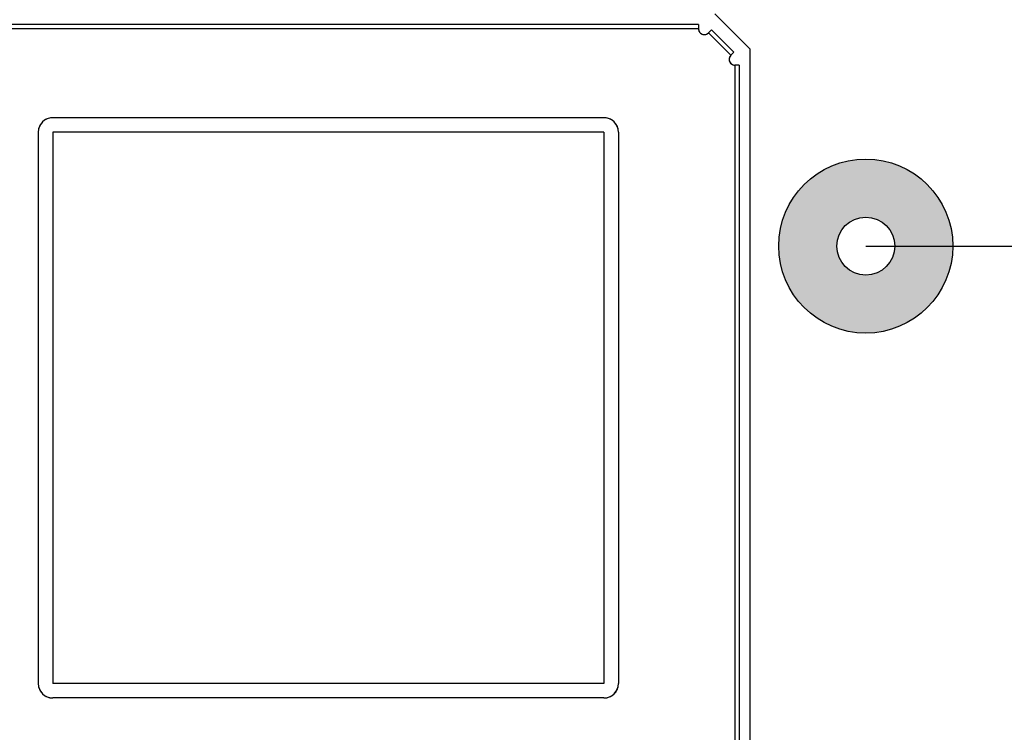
# Model space of a CAD drawing. Header units: millimetres. Extents: x 440 to 595, y -43 to 361.
# Tile 39 of 47: x 502 to 536, y 302 to 327. Entities that reach past the tile are written whole.
import ezdxf

# ---------------------------------------------------------------- set-up
doc = ezdxf.new("R2010")
doc.units = ezdxf.units.MM
doc.header["$LTSCALE"] = 16.335
doc.header["$PDMODE"] = 3
doc.header["$PDSIZE"] = 8
doc.layers.get('0').update_dxf_attribs({"linetype": 'CONTINUOUS'})
doc.layers.get('Defpoints').update_dxf_attribs({"linetype": 'CONTINUOUS'})
doc.layers.add('01 实线', color=7, linetype='CONTINUOUS')
doc.styles.add('Font_1_Times New Roman', font='times.ttf', dxfattribs={"width": 0.8})
doc.styles.add('Font_2_Arial', font='arial.ttf', dxfattribs={"width": 0.8})
doc.dimstyles.new('Dim._1_spot', dxfattribs={"dimtxt": 3, "dimasz": 0.5, "dimexe": 0.5, "dimexo": 0, "dimgap": 0.8, "dimtad": 1, "dimdec": 3, "dimzin": 9, "dimdsep": 46, "dimtxsty": 'Font_1_Times New Roman', "dimblk": 'DOT', "dimcen": 0.1, "dimclrd": 256, "dimclre": 256, "dimclrt": 256, "dimadec": 0, "dimazin": 0, "dimtp": 0.1, "dimtm": 0.1, "dimtfac": 1, "dimtdec": 3, "dimtmove": 0, "dimatfit": 3, "dimfxl": 0, "dimtolj": 1, "dimlwd": -1, "dimlwe": -1, "dimarcsym": 0})

# ---------------------------------------------------------------- blocks, each defined once
blk = doc.blocks.new('_Dot')
at = {"color": 0, "linetype": 'ByBlock', "lineweight": -2}
blk.add_line((-0.5, 0), (-1, 0), dxfattribs=at)
at = {"color": 0, "linetype": 'ByBlock', "const_width": 0.5}
blk.add_lwpolyline([(-0.25, 0, 1), (0.25, 0, 1)], format="xyb", close=True, dxfattribs=at)
blk = doc.blocks.new('*D22')
at = {"layer": '01 实线'}
for p, q in [((531.072, 318.712), (590.795, 318.712)), ((590.295, 293.212), (590.295, 318.212)), ((531.072, 292.712), (590.795, 292.712))]:
    blk.add_line(p, q, dxfattribs=at)
at = {"layer": 'Defpoints', "color": 0}
for p in [(531.072, 318.712), (590.295, 318.712), (531.072, 292.712)]:
    blk.add_point(p, dxfattribs=at)
at = {"layer": '01 实线', "xscale": 0.5, "yscale": 0.5, "zscale": 0.5}
for p, rotation in [((590.295, 318.712), 90), ((590.295, 292.712), 270)]:
    blk.add_blockref('_Dot', p, dxfattribs=dict(at, rotation=rotation))
at = {"layer": '01 实线', "insert": (587.963, 305.712), "char_height": 3, "attachment_point": 5, "rotation": 90, "style": 'Font_2_Arial'}
blk.add_mtext('\\A1;26', dxfattribs=at)

msp = doc.modelspace()

# ---------------------------------------------------------------- hatches: boundary and pattern name
at = {"layer": '01 实线'}
h = msp.add_hatch(color=256, dxfattribs=at)
h.dxf.hatch_style = 1
h.paths.add_polyline_path([(534.0716, 318.7121, 1), (528.0716, 318.7121, 1)])
h.paths.add_polyline_path([(532.0716, 318.7121, 1), (530.0716, 318.7121, 1)], flags=16)

# ---------------------------------------------------------------- linework, layer by layer
at = {"layer": '01 实线', "linetype": 'Continuous'}
for p, q in [((525.8716, 326.7121), (527.0716, 325.5121)), ((525.3053, 326.3521), (481.7816, 326.3521)), ((525.3053, 326.2021), (481.7816, 326.2021)), ((525.3053, 326.3521), (525.3053, 326.2021)), ((525.7528, 326.1667), (525.6468, 326.0607)), ((525.7528, 326.1667), (526.5263, 325.3933)), ((525.6468, 326.0607), (526.4202, 325.2872)), ((527.0716, 325.5121), (527.0716, 284.7121)), ((526.5263, 325.3933), (526.4202, 325.2872)), ((526.5616, 324.9458), (526.5616, 285.4221)), ((526.7116, 324.9458), (526.5616, 324.9458)), ((526.7116, 324.9458), (526.7116, 285.4221)), ((522.0466, 323.1371), (503.0466, 323.1371)), ((502.5466, 322.6371), (502.5466, 303.6371)), ((503.0466, 322.6371), (503.0466, 303.6371)), ((522.0466, 322.6371), (503.0466, 322.6371)), ((522.0466, 322.6371), (522.0466, 303.6371)), ((522.5466, 322.6371), (522.5466, 303.6371)), ((522.0466, 303.6371), (503.0466, 303.6371)), ((522.0466, 303.1371), (503.0466, 303.1371))]:
    msp.add_line(p, q, dxfattribs=at)
at = {"layer": '01 实线'}
for radius in [3, 1]:
    msp.add_circle((531.0716, 318.7121), radius, dxfattribs=at)
at = {"layer": '01 实线', "linetype": 'Continuous'}
for centre, radius, start, end in [((525.5053, 326.2021), 0.2, 180, 315), ((525.5016, 326.1999), 0.1957, 202.31813, 213.82089), ((525.5048, 326.202), 0.1996, 213.79784, 218.05221), ((525.5053, 326.2024), 0.2002, 218.05226, 225.0512), ((525.5064, 326.2035), 0.2017, 225.08071, 236.23271), ((525.5055, 326.2022), 0.2002, 236.22304, 247.46112), ((525.5043, 326.1997), 0.1974, 247.50198, 249.99757), ((525.5054, 326.2028), 0.2007, 250.01543, 258.77204), ((525.5056, 326.2038), 0.2017, 258.76735, 269.9193), ((525.5055, 326.2023), 0.2002, 269.94979, 277.73855), ((525.5056, 326.2015), 0.1994, 277.74038, 281.20321), ((525.5064, 326.1979), 0.1957, 281.17922, 292.6818), ((526.5616, 325.1458), 0.2, 134.99999, 270.00001), ((526.5595, 325.1467), 0.1978, 149.91365, 165.0863), ((526.5578, 325.1436), 0.1957, 202.33494, 213.83834), ((526.5627, 325.1469), 0.2015, 213.83024, 236.16992), ((526.5594, 325.142), 0.1957, 236.16183, 247.66498), ((503.0466, 322.6371), 0.5, 90, 180), ((503.0435, 322.6438), 0.4926, 107.89784, 117.03386), ((522.0466, 322.6371), 0.5, 360, 90), ((522.0497, 322.6438), 0.4926, 62.96615, 72.10212), ((503.0399, 322.6402), 0.4926, 152.96614, 162.10212), ((503.0461, 322.637), 0.4996, 143.96317, 152.96994), ((503.0488, 322.6348), 0.5031, 126.05827, 143.94174), ((503.0467, 322.6376), 0.4996, 117.03006, 126.03684), ((522.0466, 322.6376), 0.4996, 53.96317, 62.96994), ((522.0444, 322.6349), 0.5031, 36.05827, 53.94174), ((522.0471, 322.637), 0.4996, 27.03007, 36.03684), ((522.0533, 322.6402), 0.4926, 17.89784, 27.03386), ((503.0466, 303.6371), 0.5, 180, 270), ((503.0399, 303.634), 0.4926, 197.89784, 207.03386), ((522.0466, 303.6371), 0.5, 270, 0), ((522.0533, 303.634), 0.4926, 332.96615, 342.10212), ((503.0461, 303.6371), 0.4996, 207.03007, 216.03684), ((503.0489, 303.6393), 0.5031, 216.05827, 233.94174), ((503.0467, 303.6366), 0.4996, 233.96317, 242.96995), ((503.0435, 303.6304), 0.4926, 242.96615, 252.10212), ((522.0497, 303.6304), 0.4926, 287.89784, 297.03387), ((522.0466, 303.6366), 0.4996, 297.03007, 306.03684), ((522.0444, 303.6393), 0.5031, 306.05827, 323.94174), ((522.0471, 303.6371), 0.4996, 323.96317, 332.96995)]:
    msp.add_arc(centre, radius, start, end, dxfattribs=at)
for points in [[(525.3053, 326.2021), (525.3057, 326.1761), (525.3107, 326.1496), (525.3206, 326.1256)], [(525.5819, 326.0173), (525.6059, 326.0274), (525.6281, 326.0425), (525.6468, 326.0607)], [(526.3684, 325.1976), (526.3639, 325.1808), (526.3617, 325.1632), (526.3616, 325.1458)], [(526.3616, 325.1458), (526.362, 325.1198), (526.367, 325.0934), (526.3768, 325.0693)], [(526.4202, 325.2872), (526.4079, 325.2749), (526.3971, 325.2609), (526.3884, 325.2458)], [(526.4851, 324.961), (526.5091, 324.9512), (526.5356, 324.9462), (526.5616, 324.9458)], [(503.0466, 323.1371), (502.9945, 323.1367), (502.9417, 323.1286), (502.8921, 323.1126)], [(522.2011, 323.1126), (522.1515, 323.1286), (522.0987, 323.1367), (522.0466, 323.1371)], [(502.5711, 322.7916), (502.5551, 322.742), (502.547, 322.6892), (502.5466, 322.6371)], [(522.5466, 322.6371), (522.5462, 322.6892), (522.5381, 322.742), (522.5221, 322.7916)], [(502.5466, 303.6371), (502.547, 303.585), (502.5551, 303.5322), (502.5711, 303.4826)], [(522.5221, 303.4826), (522.5381, 303.5322), (522.5462, 303.585), (522.5466, 303.6371)], [(502.8921, 303.1616), (502.9417, 303.1456), (502.9945, 303.1375), (503.0466, 303.1371)], [(522.0466, 303.1371), (522.0987, 303.1375), (522.1515, 303.1456), (522.2011, 303.1616)]]:
    msp.add_open_spline(points, degree=3, dxfattribs=at)

# ---------------------------------------------------------------- dimensions: what is measured, and where the dimension line sits
at = {"layer": '01 实线'}
dim = msp.add_linear_dim(base=(590.2949, 318.7121), p1=(531.0716, 292.7121), p2=(531.0716, 318.7121), angle=90, dimstyle='Dim._1_spot', override={"dimtxsty": 'Font_2_Arial', "dimblk": 'Dot'}, dxfattribs=at)
dim.commit()
dim.dimension.update_dxf_attribs({"geometry": '*D22', "text_midpoint": (587.9632, 305.7121)})

doc.saveas('drawing.dxf')
